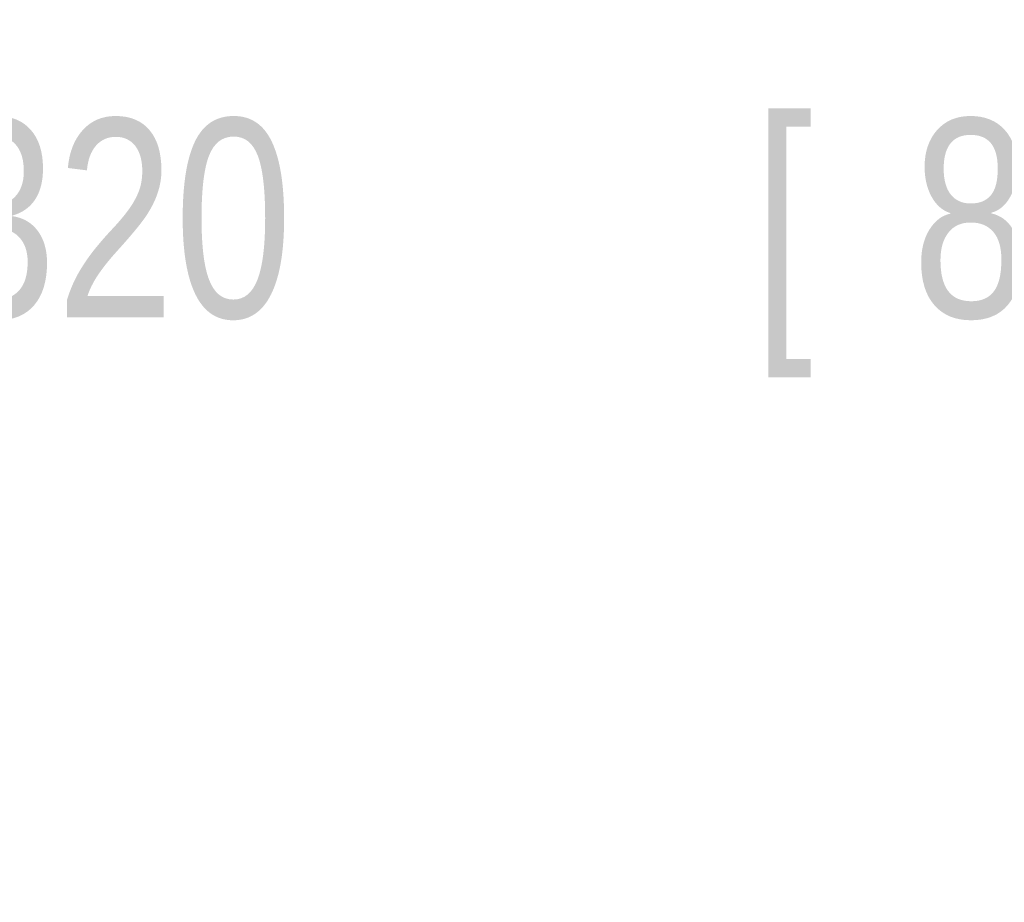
# Model space of a CAD drawing. Header units: inches. Extents: x 0 to 34, y 0 to 22.
# Tile 52 of 78: x 15.964 to 16.584, y 13.494 to 14.05. Entities that reach past the tile are written whole.
import ezdxf

# ---------------------------------------------------------------- set-up
doc = ezdxf.new("R2010")
doc.units = ezdxf.units.IN
doc.header["$LTSCALE"] = 1.87
doc.header["$MEASUREMENT"] = 0
doc.layers.get('0').update_dxf_attribs({"linetype": 'CONTINUOUS'})
doc.layers.add('DIMENSIONS', color=7, linetype='CONTINUOUS')
doc.styles.get("Standard").update_dxf_attribs({"font": 'txt', "width": 0.8})
doc.dimstyles.new('DIMSTYLE_1', dxfattribs={"dimtxt": 0.125, "dimasz": 0.18, "dimexe": 0.18, "dimexo": 0.0625, "dimgap": 0.09, "dimtad": 0, "dimtih": 1, "dimtoh": 1, "dimdec": 3, "dimzin": 4, "dimdsep": 46, "dimtxsty": 'STANDARD', "dimblk": '_FILLED', "dimblk1": '_FILLED', "dimblk2": '_FILLED', "dimcen": 0.09, "dimadec": 0, "dimazin": 0, "dimtp": 0.01, "dimtm": 0.01, "dimtfac": 1, "dimtdec": 3, "dimtofl": 0, "dimtmove": 0, "dimatfit": 3, "dimldrblk": '_FILLED', "dimfxl": 1, "dimtolj": 1, "dimtzin": 4, "dimarcsym": 0})

# ---------------------------------------------------------------- blocks, each defined once
blk = doc.blocks.new('_FILLED')
at = {"color": 0, "linetype": 'BYBLOCK'}
blk.add_solid([(0, 0), (-1, 0.1736), (-1, -0.1736)], dxfattribs=at)
blk = doc.blocks.new('*D1')
at = {"layer": 'DIMENSIONS', "color": 2, "linetype": 'CONTINUOUS'}
for p, q in [((14.80322, 13.09398), (14.80322, 14.04985)), ((18.12322, 13.18742), (18.12322, 14.04985)), ((14.80322, 13.92485), (15.73822, 13.92485)), ((18.12322, 13.92485), (17.18822, 13.92485))]:
    blk.add_line(p, q, dxfattribs=at)
at = {"layer": 'DIMENSIONS', "color": 2, "linetype": 'CONTINUOUS', "xscale": 0.18, "yscale": 0.18, "zscale": 0.18, "rotation": 180}
blk.add_blockref('_FILLED', (14.80322, 13.92485), dxfattribs=at)
at = {"layer": 'DIMENSIONS', "color": 2, "linetype": 'CONTINUOUS', "xscale": 0.18, "yscale": 0.18, "zscale": 0.18}
blk.add_blockref('_FILLED', (18.12322, 13.92485), dxfattribs=at)
at = {"layer": 'DIMENSIONS', "color": 2, "linetype": 'CONTINUOUS', "width": 0.8}
for s, p in [('[', (16.42572, 13.86235)), (']', (17.02572, 13.86235)), ('3.320', (15.80072, 13.86235)), ('84.33', (16.52572, 13.86235))]:
    blk.add_text(s, height=0.125, dxfattribs=at).set_placement(p)

msp = doc.modelspace()

# ---------------------------------------------------------------- dimensions: what is measured, and where the dimension line sits
at = {"layer": 'DIMENSIONS', "color": 2, "linetype": 'CONTINUOUS'}
dim = msp.add_linear_dim(base=(14.80322, 13.92485), p1=(18.12322, 13.18742), p2=(14.80322, 13.09398), angle=180, dimstyle='DIMSTYLE_1', dxfattribs=at)
dim.commit()
dim.dimension.update_dxf_attribs({"geometry": '*D1', "text_midpoint": (16.46322, 13.92485), "dimtype": 160})

doc.saveas('drawing.dxf')
